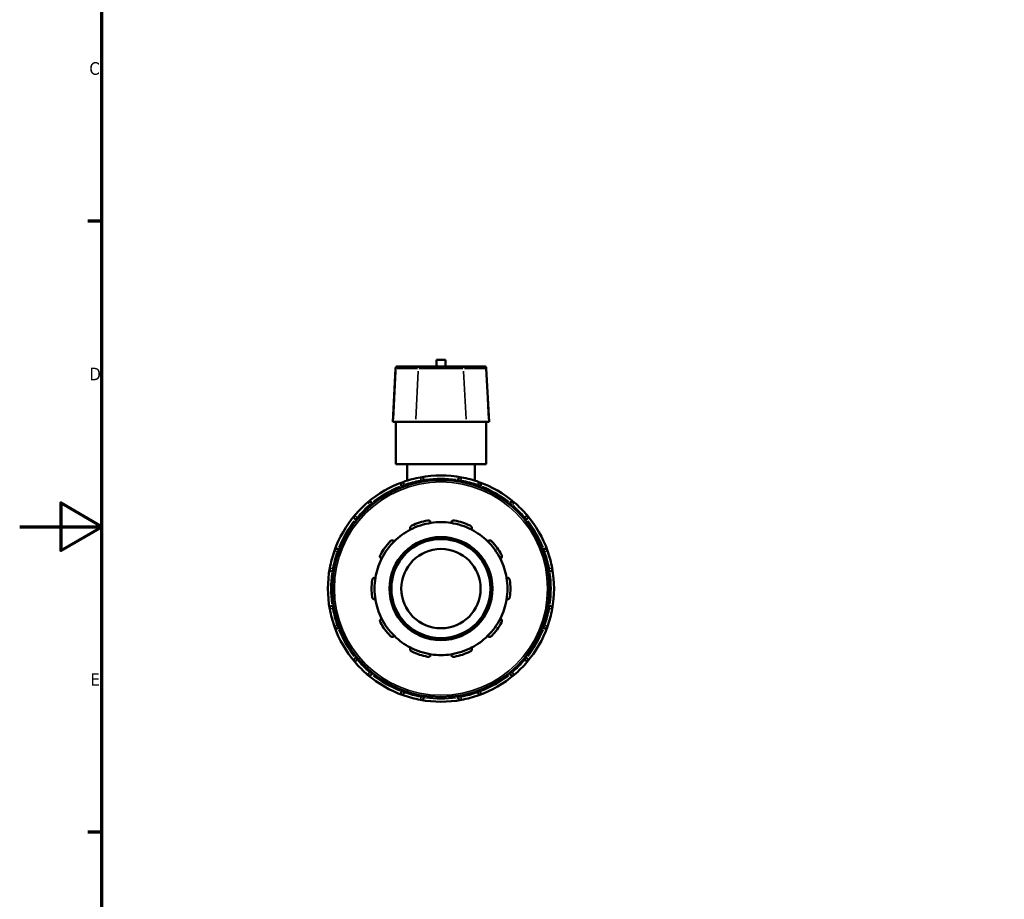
# Model space of a CAD drawing. Header units: millimetres. Extents: x 0 to 903, y -221 to 634.
# Tile 4 of 10: x 0 to 239, y 206 to 420. Entities that reach past the tile are written whole.
import ezdxf

# ---------------------------------------------------------------- set-up
doc = ezdxf.new("R2010")
doc.units = ezdxf.units.MM
for name, color, linetype, lineweight in [('Border (ANSI)', 7, 'Continuous', 70), ('Visible (ANSI)', 7, 'Continuous', 50), ('Visible Narrow (ANSI)', 7, 'Continuous', 35)]:
    doc.layers.add(name, color=color, linetype=linetype, lineweight=lineweight)
doc.styles.add('Note Text (ANSI)', font='tahoma.ttf')

# ---------------------------------------------------------------- blocks, each defined once
blk = doc.blocks.new('Borders Default Border')
at = {"layer": 'Border (ANSI)'}
for p, q in [((20, 371.25), (16.55, 371.25)), ((20, 222.75), (16.55, 222.75))]:
    blk.add_line(p, q, dxfattribs=at)
at = {"layer": 'Border (ANSI)', "flags": 128}
for points in [[(20, 20), (20, 574), (821, 574), (821, 20), (20, 20)], [(0, 297), (20, 297), (10, 302.77), (10, 291.23), (20, 297)]]:
    blk.add_lwpolyline(points, dxfattribs=at)
at = {"layer": 'Border (ANSI)', "char_height": 3.05, "attachment_point": 7, "style": 'Note Text (ANSI)'}
for s, insert in [('C', (16.95, 406.8)), ('D', (16.96, 332.6)), ('E', (17.21, 258.35))]:
    blk.add_mtext(s, dxfattribs=dict(at, insert=insert))

msp = doc.modelspace()

# ---------------------------------------------------------------- linework, layer by layer
at = {"layer": 'Visible (ANSI)'}
for p, q in [((91.435, 335.5), (90.751, 322.457)), ((91.916, 335.957), (92.016, 335.957)), ((97.464, 335.957), (92.016, 335.957)), ((97.464, 335.957), (107.453, 335.957)), ((103.559, 337.577), (101.359, 337.577)), ((101.359, 335.957), (101.359, 337.577)), ((103.559, 335.957), (103.559, 337.577)), ((112.901, 335.957), (107.453, 335.957)), ((112.901, 335.957), (113.001, 335.957)), ((113.482, 335.5), (114.166, 322.457)), ((90.862, 322.457), (90.751, 322.457)), ((90.862, 322.457), (96.31, 322.457)), ((91.459, 312.207), (91.459, 322.457)), ((108.607, 322.457), (96.31, 322.457)), ((108.607, 322.457), (114.055, 322.457)), ((113.459, 312.207), (113.459, 322.457)), ((114.166, 322.457), (114.055, 322.457)), ((113.459, 312.207), (91.459, 312.207)), ((94.209, 312.207), (94.209, 308.191)), ((110.709, 312.207), (110.709, 308.191)), ((92.864, 306.826), (92.993, 306.602)), ((98.334, 308.033), (98.334, 308.291)), ((106.584, 308.291), (106.584, 308.033)), ((111.924, 306.602), (112.053, 306.826)), ((85.848, 302.477), (85.719, 302.701)), ((119.198, 302.701), (119.069, 302.477)), ((81.715, 298.697), (81.939, 298.568)), ((122.978, 298.568), (123.202, 298.697)), ((77.814, 291.423), (77.59, 291.552)), ((127.327, 291.552), (127.103, 291.423)), ((76.125, 286.082), (76.383, 286.082)), ((128.534, 286.082), (128.792, 286.082)), ((76.383, 277.832), (76.125, 277.832)), ((128.792, 277.832), (128.534, 277.832)), ((77.59, 272.363), (77.814, 272.492)), ((127.103, 272.492), (127.327, 272.363)), ((81.939, 265.347), (81.715, 265.218)), ((123.202, 265.218), (122.978, 265.347)), ((85.719, 261.214), (85.848, 261.438)), ((119.069, 261.438), (119.198, 261.214)), ((92.993, 257.313), (92.864, 257.089)), ((112.053, 257.089), (111.924, 257.313)), ((98.334, 255.624), (98.334, 255.882)), ((106.584, 255.882), (106.584, 255.624))]:
    msp.add_line(p, q, dxfattribs=at)
for radius in [26.4, 12.541, 12.059, 9.647]:
    msp.add_circle((102.459, 281.957), radius, dxfattribs=at)
for centre, radius, start, end in [((91.916, 335.475), 0.482, 90, 177), ((113.001, 335.475), 0.482, 3, 90), ((102.459, 281.957), 27.5, 100.43229, 109.56771), ((102.459, 281.957), 27.5, 79.56771, 100.43229), ((97.61, 308.291), 0.724, 0, 100.43229), ((107.307, 308.291), 0.724, 79.56771, 180), ((102.459, 281.957), 27.5, 70.43229, 79.56771), ((102.459, 281.957), 27.5, 109.56771, 130.43229), ((93.491, 307.187), 0.724, 109.56771, 210), ((102.459, 281.957), 27.5, 49.56771, 70.43229), ((111.427, 307.187), 0.724, 330, 70.43229), ((102.459, 281.957), 27.5, 130.43229, 139.56771), ((85.093, 302.339), 0.724, 30, 130.43229), ((119.824, 302.339), 0.724, 49.56771, 150), ((102.459, 281.957), 27.5, 40.43229, 49.56771), ((102.459, 281.957), 27.5, 139.56771, 160.43229), ((82.077, 299.323), 0.724, 139.56771, 240), ((122.84, 299.323), 0.724, 300, 40.43229), ((102.459, 281.957), 27.5, 19.56771, 40.43229), ((102.459, 281.957), 16.158, 98.58368, 117.41632), ((102.459, 281.957), 16.882, 101.14938, 114.85062), ((102.459, 281.957), 16.158, 81.41632, 98.58368), ((102.459, 281.957), 16.158, 62.58368, 81.41632), ((102.459, 281.957), 16.882, 65.14938, 78.85062), ((102.459, 281.957), 16.158, 117.41632, 134.58368), ((102.459, 281.957), 16.158, 45.41632, 62.58368), ((102.459, 281.957), 16.882, 137.14938, 150.85062), ((102.459, 281.957), 16.158, 134.58368, 153.41632), ((102.459, 281.957), 16.158, 26.58368, 45.41632), ((102.459, 281.957), 16.882, 29.14938, 42.85062), ((102.459, 281.957), 27.5, 160.43229, 169.56771), ((77.228, 290.925), 0.724, 60, 160.43229), ((127.689, 290.925), 0.724, 19.56771, 120), ((102.459, 281.957), 27.5, 10.43229, 19.56771), ((102.459, 281.957), 16.158, 153.41632, 170.58368), ((102.459, 281.957), 16.158, 9.41632, 26.58368), ((102.459, 281.957), 27.5, 169.56771, 190.43229), ((76.125, 286.806), 0.724, 169.56771, 270), ((128.792, 286.806), 0.724, 270, 10.43229), ((102.459, 281.957), 27.5, 349.56771, 10.43229), ((102.459, 281.957), 16.882, 173.14938, 186.85062), ((102.459, 281.957), 16.158, 170.58368, 189.41632), ((102.459, 281.957), 16.158, 350.58368, 9.41632), ((102.459, 281.957), 16.882, 353.14938, 6.85062), ((76.125, 277.109), 0.724, 90, 190.43229), ((102.459, 281.957), 16.158, 189.41632, 206.58368), ((102.459, 281.957), 16.158, 333.41632, 350.58368), ((128.792, 277.109), 0.724, 349.56771, 90), ((102.459, 281.957), 27.5, 190.43229, 199.56771), ((102.459, 281.957), 27.5, 340.43229, 349.56771), ((102.459, 281.957), 16.882, 209.14938, 222.85062), ((102.459, 281.957), 16.158, 206.58368, 225.41632), ((102.459, 281.957), 16.158, 314.58368, 333.41632), ((102.459, 281.957), 16.882, 317.14938, 330.85062), ((102.459, 281.957), 27.5, 199.56771, 220.43229), ((77.228, 272.989), 0.724, 199.56771, 300), ((102.459, 281.957), 27.5, 319.56771, 340.43229), ((127.689, 272.989), 0.724, 240, 340.43229), ((102.459, 281.957), 16.158, 225.41632, 242.58368), ((102.459, 281.957), 16.158, 297.41632, 314.58368), ((102.459, 281.957), 16.158, 242.58368, 261.41632), ((102.459, 281.957), 16.882, 245.14938, 258.85062), ((102.459, 281.957), 16.158, 261.41632, 278.58368), ((102.459, 281.957), 16.158, 278.58368, 297.41632), ((102.459, 281.957), 16.882, 281.14938, 294.85062), ((82.077, 264.592), 0.724, 120, 220.43229), ((102.459, 281.957), 27.5, 220.43229, 229.56771), ((102.459, 281.957), 27.5, 310.43229, 319.56771), ((122.84, 264.592), 0.724, 319.56771, 60), ((85.093, 261.576), 0.724, 229.56771, 330), ((102.459, 281.957), 27.5, 229.56771, 250.43229), ((102.459, 281.957), 27.5, 289.56771, 310.43229), ((119.824, 261.576), 0.724, 210, 310.43229), ((93.491, 256.727), 0.724, 150, 250.43229), ((111.427, 256.727), 0.724, 289.56771, 30), ((102.459, 281.957), 27.5, 250.43229, 259.56771), ((97.61, 255.624), 0.724, 259.56771, 0), ((102.459, 281.957), 27.5, 259.56771, 280.43229), ((107.307, 255.624), 0.724, 180, 280.43229), ((102.459, 281.957), 27.5, 280.43229, 289.56771)]:
    msp.add_arc(centre, radius, start, end, dxfattribs=at)
for points, knots in [([(95.018, 296.301), (94.981, 296.376), (94.955, 296.464), (94.939, 296.654), (94.95, 296.757), (95.01, 296.933), (95.056, 297.018), (95.154, 297.131), (95.191, 297.166), (95.273, 297.228), (95.317, 297.255), (95.364, 297.276)], [0.26014628, 0.26014628, 0.26014628, 0.26014628, 0.29530749, 0.29530749, 0.33274913, 0.33274913, 0.36352175, 0.36352175, 0.37890806, 0.37890806, 0.39429437, 0.39429437, 0.39429437, 0.39429437]), ([(99.194, 298.521), (99.244, 298.531), (99.296, 298.535), (99.399, 298.533), (99.449, 298.527), (99.595, 298.493), (99.682, 298.451), (99.834, 298.344), (99.904, 298.267), (100.002, 298.103), (100.032, 298.017), (100.047, 297.935)], [0.13642852, 0.13642852, 0.13642852, 0.13642852, 0.15181483, 0.15181483, 0.16720114, 0.16720114, 0.19797375, 0.19797375, 0.2354154, 0.2354154, 0.27057661, 0.27057661, 0.27057661, 0.27057661]), ([(104.87, 297.935), (104.885, 298.017), (104.915, 298.103), (105.013, 298.267), (105.083, 298.344), (105.235, 298.451), (105.323, 298.493), (105.468, 298.527), (105.518, 298.533), (105.621, 298.535), (105.673, 298.531), (105.723, 298.521)], [0.26014628, 0.26014628, 0.26014628, 0.26014628, 0.29530749, 0.29530749, 0.33274913, 0.33274913, 0.36352175, 0.36352175, 0.37890806, 0.37890806, 0.39429437, 0.39429437, 0.39429437, 0.39429437]), ([(109.553, 297.276), (109.6, 297.255), (109.644, 297.228), (109.726, 297.166), (109.763, 297.131), (109.861, 297.018), (109.907, 296.933), (109.967, 296.757), (109.979, 296.654), (109.962, 296.464), (109.936, 296.376), (109.899, 296.301)], [0.13642852, 0.13642852, 0.13642852, 0.13642852, 0.15181483, 0.15181483, 0.16720114, 0.16720114, 0.19797375, 0.19797375, 0.2354154, 0.2354154, 0.27057661, 0.27057661, 0.27057661, 0.27057661]), ([(90.082, 293.439), (90.117, 293.476), (90.156, 293.51), (90.24, 293.569), (90.285, 293.594), (90.422, 293.652), (90.517, 293.669), (90.704, 293.671), (90.805, 293.651), (90.981, 293.576), (91.056, 293.524), (91.116, 293.466)], [0.13642852, 0.13642852, 0.13642852, 0.13642852, 0.15181483, 0.15181483, 0.16720114, 0.16720114, 0.19797375, 0.19797375, 0.2354154, 0.2354154, 0.27057661, 0.27057661, 0.27057661, 0.27057661]), ([(113.801, 293.466), (113.861, 293.524), (113.936, 293.576), (114.112, 293.651), (114.213, 293.671), (114.4, 293.669), (114.495, 293.652), (114.632, 293.594), (114.677, 293.569), (114.761, 293.51), (114.8, 293.476), (114.835, 293.439)], [0.26014628, 0.26014628, 0.26014628, 0.26014628, 0.29530749, 0.29530749, 0.33274913, 0.33274913, 0.36352175, 0.36352175, 0.37890806, 0.37890806, 0.39429437, 0.39429437, 0.39429437, 0.39429437]), ([(88.008, 289.188), (87.934, 289.227), (87.862, 289.283), (87.736, 289.427), (87.685, 289.517), (87.63, 289.695), (87.617, 289.791), (87.63, 289.939), (87.639, 289.99), (87.669, 290.088), (87.69, 290.136), (87.715, 290.18)], [0.26014628, 0.26014628, 0.26014628, 0.26014628, 0.29530749, 0.29530749, 0.33274913, 0.33274913, 0.36352175, 0.36352175, 0.37890806, 0.37890806, 0.39429437, 0.39429437, 0.39429437, 0.39429437]), ([(117.202, 290.18), (117.227, 290.136), (117.248, 290.088), (117.278, 289.99), (117.287, 289.939), (117.3, 289.791), (117.287, 289.695), (117.232, 289.517), (117.181, 289.427), (117.055, 289.283), (116.983, 289.227), (116.909, 289.188)], [0.13642852, 0.13642852, 0.13642852, 0.13642852, 0.15181483, 0.15181483, 0.16720114, 0.16720114, 0.19797375, 0.19797375, 0.2354154, 0.2354154, 0.27057661, 0.27057661, 0.27057661, 0.27057661]), ([(85.697, 283.971), (85.703, 284.022), (85.715, 284.073), (85.748, 284.17), (85.77, 284.216), (85.847, 284.343), (85.914, 284.413), (86.063, 284.525), (86.158, 284.568), (86.344, 284.611), (86.435, 284.613), (86.518, 284.601)], [0.13642852, 0.13642852, 0.13642852, 0.13642852, 0.15181483, 0.15181483, 0.16720114, 0.16720114, 0.19797375, 0.19797375, 0.2354154, 0.2354154, 0.27057661, 0.27057661, 0.27057661, 0.27057661]), ([(118.399, 284.601), (118.482, 284.613), (118.573, 284.611), (118.759, 284.568), (118.854, 284.525), (119.003, 284.413), (119.07, 284.343), (119.147, 284.216), (119.169, 284.17), (119.202, 284.073), (119.214, 284.022), (119.22, 283.971)], [0.26014628, 0.26014628, 0.26014628, 0.26014628, 0.29530749, 0.29530749, 0.33274913, 0.33274913, 0.36352175, 0.36352175, 0.37890806, 0.37890806, 0.39429437, 0.39429437, 0.39429437, 0.39429437]), ([(86.518, 279.314), (86.435, 279.302), (86.344, 279.304), (86.158, 279.347), (86.063, 279.39), (85.914, 279.502), (85.847, 279.571), (85.77, 279.699), (85.748, 279.745), (85.715, 279.842), (85.703, 279.893), (85.697, 279.944)], [0.26014628, 0.26014628, 0.26014628, 0.26014628, 0.29530749, 0.29530749, 0.33274913, 0.33274913, 0.36352175, 0.36352175, 0.37890806, 0.37890806, 0.39429437, 0.39429437, 0.39429437, 0.39429437]), ([(119.22, 279.944), (119.214, 279.893), (119.202, 279.842), (119.169, 279.745), (119.147, 279.699), (119.07, 279.571), (119.003, 279.502), (118.854, 279.39), (118.759, 279.347), (118.573, 279.304), (118.482, 279.302), (118.399, 279.314)], [0.13642852, 0.13642852, 0.13642852, 0.13642852, 0.15181483, 0.15181483, 0.16720114, 0.16720114, 0.19797375, 0.19797375, 0.2354154, 0.2354154, 0.27057661, 0.27057661, 0.27057661, 0.27057661]), ([(87.715, 273.734), (87.69, 273.779), (87.669, 273.827), (87.639, 273.925), (87.63, 273.975), (87.617, 274.124), (87.63, 274.22), (87.685, 274.398), (87.736, 274.488), (87.862, 274.632), (87.934, 274.687), (88.008, 274.726)], [0.13642852, 0.13642852, 0.13642852, 0.13642852, 0.15181483, 0.15181483, 0.16720114, 0.16720114, 0.19797375, 0.19797375, 0.2354154, 0.2354154, 0.27057661, 0.27057661, 0.27057661, 0.27057661]), ([(116.909, 274.726), (116.983, 274.687), (117.055, 274.632), (117.181, 274.488), (117.232, 274.398), (117.287, 274.22), (117.3, 274.124), (117.287, 273.975), (117.278, 273.925), (117.248, 273.827), (117.227, 273.779), (117.202, 273.734)], [0.26014628, 0.26014628, 0.26014628, 0.26014628, 0.29530749, 0.29530749, 0.33274913, 0.33274913, 0.36352175, 0.36352175, 0.37890806, 0.37890806, 0.39429437, 0.39429437, 0.39429437, 0.39429437]), ([(91.116, 270.449), (91.056, 270.391), (90.981, 270.339), (90.805, 270.264), (90.704, 270.243), (90.517, 270.246), (90.422, 270.263), (90.285, 270.321), (90.24, 270.346), (90.156, 270.404), (90.117, 270.439), (90.082, 270.476)], [0.26014628, 0.26014628, 0.26014628, 0.26014628, 0.29530749, 0.29530749, 0.33274913, 0.33274913, 0.36352175, 0.36352175, 0.37890806, 0.37890806, 0.39429437, 0.39429437, 0.39429437, 0.39429437]), ([(114.835, 270.476), (114.8, 270.439), (114.761, 270.404), (114.677, 270.346), (114.632, 270.321), (114.495, 270.263), (114.4, 270.246), (114.213, 270.243), (114.112, 270.264), (113.936, 270.339), (113.861, 270.391), (113.801, 270.449)], [0.13642852, 0.13642852, 0.13642852, 0.13642852, 0.15181483, 0.15181483, 0.16720114, 0.16720114, 0.19797375, 0.19797375, 0.2354154, 0.2354154, 0.27057661, 0.27057661, 0.27057661, 0.27057661]), ([(95.364, 266.639), (95.317, 266.66), (95.273, 266.687), (95.191, 266.749), (95.154, 266.784), (95.056, 266.896), (95.01, 266.982), (94.95, 267.158), (94.939, 267.261), (94.955, 267.451), (94.981, 267.539), (95.018, 267.614)], [0.13642852, 0.13642852, 0.13642852, 0.13642852, 0.15181483, 0.15181483, 0.16720114, 0.16720114, 0.19797375, 0.19797375, 0.2354154, 0.2354154, 0.27057661, 0.27057661, 0.27057661, 0.27057661]), ([(100.047, 265.98), (100.032, 265.897), (100.002, 265.811), (99.904, 265.648), (99.834, 265.571), (99.682, 265.464), (99.595, 265.422), (99.449, 265.388), (99.399, 265.382), (99.296, 265.38), (99.244, 265.384), (99.194, 265.394)], [0.26014628, 0.26014628, 0.26014628, 0.26014628, 0.29530749, 0.29530749, 0.33274913, 0.33274913, 0.36352175, 0.36352175, 0.37890806, 0.37890806, 0.39429437, 0.39429437, 0.39429437, 0.39429437]), ([(105.723, 265.394), (105.673, 265.384), (105.621, 265.38), (105.518, 265.382), (105.468, 265.388), (105.323, 265.422), (105.235, 265.464), (105.083, 265.571), (105.013, 265.648), (104.915, 265.811), (104.885, 265.897), (104.87, 265.98)], [0.13642852, 0.13642852, 0.13642852, 0.13642852, 0.15181483, 0.15181483, 0.16720114, 0.16720114, 0.19797375, 0.19797375, 0.2354154, 0.2354154, 0.27057661, 0.27057661, 0.27057661, 0.27057661]), ([(109.899, 267.614), (109.936, 267.539), (109.962, 267.451), (109.979, 267.261), (109.967, 267.158), (109.907, 266.982), (109.861, 266.896), (109.763, 266.784), (109.726, 266.749), (109.644, 266.687), (109.6, 266.66), (109.553, 266.639)], [0.26014628, 0.26014628, 0.26014628, 0.26014628, 0.29530749, 0.29530749, 0.33274913, 0.33274913, 0.36352175, 0.36352175, 0.37890806, 0.37890806, 0.39429437, 0.39429437, 0.39429437, 0.39429437])]:
    msp.add_open_spline(points, degree=3, knots=knots, dxfattribs=at)
at = {"layer": 'Visible Narrow (ANSI)'}
for p, q in [((91.529, 335.5), (91.435, 335.5)), ((91.811, 335.5), (96.714, 335.5)), ((107.766, 335.5), (97.151, 335.5)), ((108.203, 335.5), (113.106, 335.5)), ((113.482, 335.5), (113.388, 335.5)), ((91.505, 334.848), (90.896, 323.11)), ((96.953, 334.848), (96.344, 323.11)), ((107.964, 334.848), (108.574, 323.11)), ((113.412, 334.848), (114.022, 323.11)), ((97.6, 308.347), (97.479, 309.001)), ((107.438, 309.001), (107.317, 308.347)), ((92.866, 306.827), (93.441, 307.159)), ((93.249, 307.867), (93.472, 307.241)), ((93.672, 306.872), (93.5, 307.171)), ((97.61, 308.272), (97.61, 307.927)), ((97.667, 308.291), (98.331, 308.291)), ((106.586, 308.291), (107.25, 308.291)), ((107.307, 307.927), (107.307, 308.272)), ((111.417, 307.171), (111.245, 306.872)), ((111.446, 307.241), (111.668, 307.867)), ((111.476, 307.159), (112.051, 306.827)), ((85.056, 302.382), (84.625, 302.888)), ((85.102, 302.322), (85.275, 302.024)), ((85.142, 302.367), (85.717, 302.7)), ((119.2, 302.7), (119.775, 302.367)), ((119.643, 302.024), (119.815, 302.322)), ((120.292, 302.888), (119.861, 302.382)), ((81.528, 299.791), (82.034, 299.36)), ((122.883, 299.36), (123.389, 299.791)), ((81.716, 298.699), (82.049, 299.274)), ((82.392, 299.141), (82.094, 299.314)), ((122.824, 299.314), (122.525, 299.141)), ((122.868, 299.274), (123.201, 298.699)), ((77.175, 290.944), (76.549, 291.167)), ((77.245, 290.916), (77.544, 290.743)), ((77.257, 290.975), (77.589, 291.55)), ((127.328, 291.55), (127.66, 290.975)), ((127.374, 290.743), (127.672, 290.916)), ((128.368, 291.167), (127.742, 290.944)), ((75.415, 286.936), (76.069, 286.816)), ((76.125, 286.085), (76.125, 286.749)), ((76.488, 286.806), (76.144, 286.806)), ((128.773, 286.806), (128.429, 286.806)), ((128.792, 286.749), (128.792, 286.085)), ((128.848, 286.816), (129.502, 286.936)), ((76.125, 277.166), (76.125, 277.83)), ((128.792, 277.83), (128.792, 277.166)), ((76.069, 277.099), (75.415, 276.978)), ((76.144, 277.109), (76.488, 277.109)), ((128.429, 277.109), (128.773, 277.109)), ((129.502, 276.978), (128.848, 277.099)), ((77.544, 273.171), (77.245, 272.999)), ((127.672, 272.999), (127.374, 273.171)), ((76.549, 272.748), (77.175, 272.97)), ((77.589, 272.365), (77.257, 272.94)), ((127.66, 272.94), (127.328, 272.365)), ((127.742, 272.97), (128.368, 272.748)), ((82.034, 264.555), (81.528, 264.124)), ((82.049, 264.641), (81.716, 265.216)), ((82.094, 264.601), (82.392, 264.773)), ((122.525, 264.773), (122.824, 264.601)), ((123.201, 265.216), (122.868, 264.641)), ((123.389, 264.124), (122.883, 264.555)), ((84.625, 261.027), (85.056, 261.533)), ((85.275, 261.891), (85.102, 261.592)), ((85.717, 261.215), (85.142, 261.547)), ((119.775, 261.547), (119.2, 261.215)), ((119.815, 261.592), (119.643, 261.891)), ((119.861, 261.533), (120.292, 261.027)), ((93.441, 256.756), (92.866, 257.088)), ((93.472, 256.674), (93.249, 256.048)), ((93.5, 256.744), (93.672, 257.042)), ((111.245, 257.042), (111.417, 256.744)), ((111.668, 256.048), (111.446, 256.674)), ((112.051, 257.088), (111.476, 256.756)), ((97.479, 254.914), (97.6, 255.568)), ((97.61, 255.987), (97.61, 255.643)), ((98.331, 255.624), (97.667, 255.624)), ((107.25, 255.624), (106.586, 255.624)), ((107.307, 255.643), (107.307, 255.987)), ((107.317, 255.568), (107.438, 254.914))]:
    msp.add_line(p, q, dxfattribs=at)
msp.add_circle((102.459, 281.957), 25.918, dxfattribs=at)
for start, end in [(112.00432, 127.99568), (100.88906, 109.11094), (82.00432, 97.99568), (70.88906, 79.11094), (52.00432, 67.99568), (130.88906, 139.11094), (40.88906, 49.11094), (142.00432, 157.99568), (22.00432, 37.99568), (160.88906, 169.11094), (10.88906, 19.11094), (172.00432, 187.99568), (352.00432, 7.99568), (190.88906, 199.11094), (340.88906, 349.11094), (202.00432, 217.99568), (322.00432, 337.99568), (220.88906, 229.11094), (310.88906, 319.11094), (232.00432, 247.99568), (292.00432, 307.99568), (250.88906, 259.11094), (280.88906, 289.11094), (262.00432, 277.99568)]:
    msp.add_arc((102.459, 281.957), 26.776, start, end, dxfattribs=at)
for centre, start_param, end_param in [((92.016, 335.475), 0.0759218, 1.4425146), ((97.464, 335.475), 0.0759218, 1.4425146), ((107.453, 335.475), 4.8406707, 6.2072635), ((112.901, 335.475), 4.8406707, 6.2072635)]:
    msp.add_ellipse(centre, major_axis=(0, 0.482), ratio=0.9905493, start_param=start_param, end_param=end_param, dxfattribs=at)

# ---------------------------------------------------------------- block references
msp.add_blockref('Borders Default Border', (0, 0))

doc.saveas('drawing.dxf')
